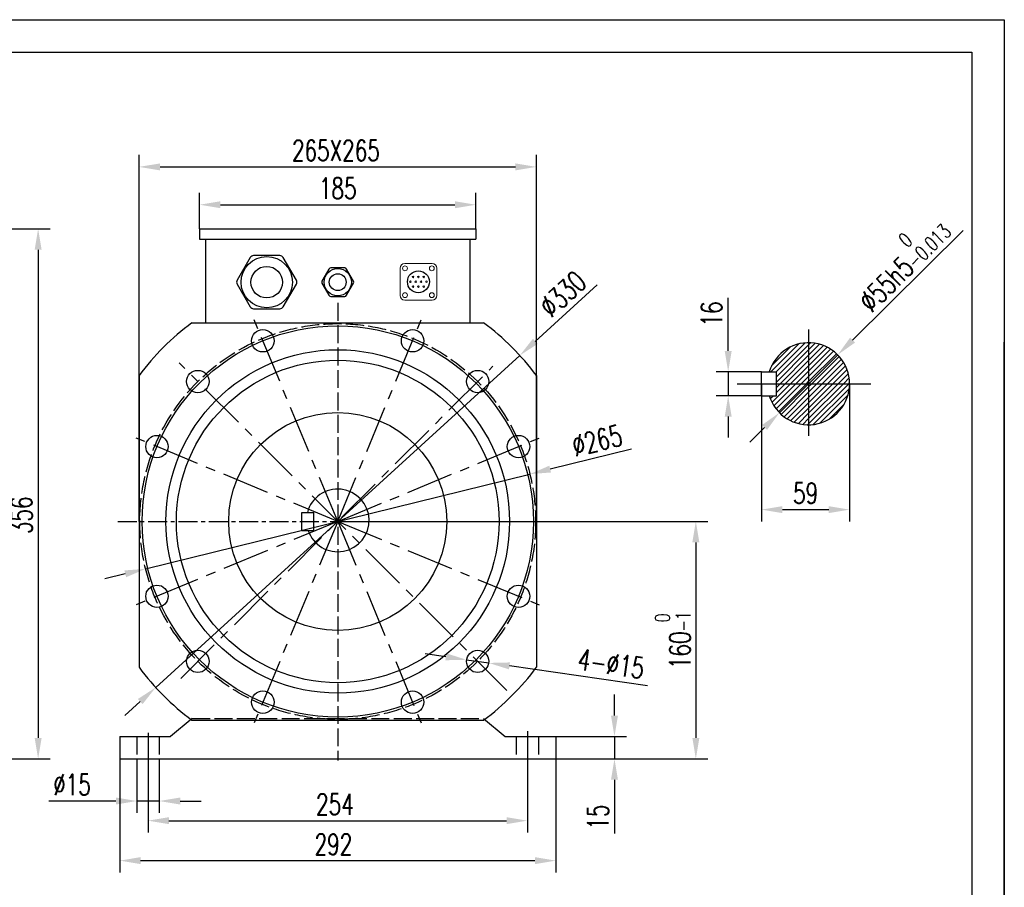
# Model space of a CAD drawing. Header units: inches. Extents: x -11650 to 8431, y -15911 to -4411.
# Tile 17 of 17: x -8306 to -7646, y -15197 to -14615. Entities that reach past the tile are written whole.
import ezdxf

# ---------------------------------------------------------------- set-up
doc = ezdxf.new("R2010")
doc.units = ezdxf.units.IN
doc.header["$MEASUREMENT"] = 0
for name, pattern in [('ACAD_ISO02W100', [15, 12, -3]), ('CENTER', [50.8, 31.75, -6.35, 6.35, -6.35]), ('CENTERX2', [20.32, 12.7, -2.54, 2.54, -2.54])]:
    doc.linetypes.add(name, pattern=pattern)
doc.layers.add('1', color=1, linetype='Continuous')
doc.layers.add('实线', color=7, linetype='Continuous', lineweight=30)
doc.styles.add('wldj', font='txt.shx', dxfattribs={"width": 0.7, "bigfont": 'INTECAD.SHX'})
doc.dimstyles.new('半径标注', dxfattribs={"dimscale": 4, "dimtxt": 3.5, "dimasz": 3.5, "dimexe": 2, "dimexo": 0, "dimgap": 1, "dimtad": 1, "dimdec": 3, "dimdsep": 46, "dimtxsty": 'wldj', "dimcen": 0.09, "dimclrd": 1, "dimclre": 1, "dimclrt": 3, "dimazin": 2, "dimtfac": 0.7, "dimtdec": 3, "dimtmove": 0, "dimatfit": 3, "dimfxl": 1, "dimtzin": 0, "dimarcsym": 0})
pattern_1 = [(45, (6515.1145, -1314.7754), (-1.76776695, 1.76776695), [])]

# ---------------------------------------------------------------- blocks, each defined once
blk = doc.blocks.new('*D65')
at = {"color": 1, "lineweight": -2}
for p, q in [((-8387.89, -14755.55), (-8285.38, -14755.55)), ((-8293.38, -14769.55), (-8293.38, -15096.55)), ((-8601.33, -15110.55), (-8285.38, -15110.55))]:
    blk.add_line(p, q, dxfattribs=at)
at = {"color": 1}
for points in [[(-8291.05, -14769.55), (-8295.71, -14769.55), (-8293.38, -14755.55)], [(-8295.71, -15096.55), (-8291.05, -15096.55), (-8293.38, -15110.55)]]:
    blk.add_solid(points, dxfattribs=at)
at = {"layer": 'Defpoints', "color": 0}
for p in [(-8387.89, -14755.55), (-8601.33, -15110.55), (-8293.38, -15110.55)]:
    blk.add_point(p, dxfattribs=at)
at = {"color": 3, "insert": (-8304.38, -14947.43), "char_height": 14, "attachment_point": 5, "rotation": 90, "style": 'wldj'}
blk.add_mtext('356', dxfattribs=at)
blk = doc.blocks.new('*D66')
at = {"color": 1, "lineweight": -2}
for p, q in [((-7674.1, -14756.62), (-7748.11, -14830.09)), ((-7797.07, -14878.71), (-7758.04, -14839.96)), ((-7807, -14888.57), (-7816.94, -14898.44))]:
    blk.add_line(p, q, dxfattribs=at)
at = {"color": 1}
for points in [[(-7749.75, -14828.44), (-7746.46, -14831.75), (-7758.04, -14839.96)], [(-7805.36, -14890.23), (-7808.65, -14886.92), (-7797.07, -14878.71)]]:
    blk.add_solid(points, dxfattribs=at)
at = {"layer": 'Defpoints', "color": 0}
for p in [(-7758.04, -14839.96), (-7797.07, -14878.71)]:
    blk.add_point(p, dxfattribs=at)
at = {"color": 3, "insert": (-7716.74, -14776.88), "char_height": 14, "attachment_point": 5, "rotation": 44.79557, "style": 'wldj'}
blk.add_mtext('%%c55h5{\\H10;\\S 0^ -0.013;}', dxfattribs=at)
blk = doc.blocks.new('*D67')
at = {"color": 1, "lineweight": -2}
for p, q in [((-7809.06, -14859.33), (-7809.06, -14951.63)), ((-7750.06, -14859.33), (-7750.06, -14951.63)), ((-7795.06, -14943.63), (-7764.06, -14943.63))]:
    blk.add_line(p, q, dxfattribs=at)
at = {"color": 1}
for points in [[(-7795.06, -14941.3), (-7795.06, -14945.96), (-7809.06, -14943.63)], [(-7764.06, -14945.96), (-7764.06, -14941.3), (-7750.06, -14943.63)]]:
    blk.add_solid(points, dxfattribs=at)
at = {"layer": 'Defpoints', "color": 0}
for p in [(-7809.06, -14859.33), (-7750.06, -14859.33), (-7750.06, -14943.63)]:
    blk.add_point(p, dxfattribs=at)
at = {"color": 3, "insert": (-7779.56, -14932.63), "char_height": 14, "attachment_point": 5, "style": 'wldj'}
blk.add_mtext('59', dxfattribs=at)
blk = doc.blocks.new('*D68')
at = {"color": 1, "lineweight": -2}
for p, q in [((-7831.36, -14837.33), (-7831.36, -14801.8)), ((-7809.06, -14851.33), (-7839.36, -14851.33)), ((-7831.36, -14851.33), (-7831.36, -14867.33)), ((-7809.06, -14867.33), (-7839.36, -14867.33)), ((-7831.36, -14881.33), (-7831.36, -14895.33))]:
    blk.add_line(p, q, dxfattribs=at)
at = {"color": 1}
for points in [[(-7833.69, -14837.33), (-7829.03, -14837.33), (-7831.36, -14851.33)], [(-7829.03, -14881.33), (-7833.69, -14881.33), (-7831.36, -14867.33)]]:
    blk.add_solid(points, dxfattribs=at)
at = {"layer": 'Defpoints', "color": 0}
for p in [(-7809.06, -14851.33), (-7831.36, -14867.33), (-7809.06, -14867.33)]:
    blk.add_point(p, dxfattribs=at)
at = {"color": 3, "insert": (-7842.36, -14812.57), "char_height": 14, "attachment_point": 5, "rotation": 90, "style": 'wldj'}
blk.add_mtext('16', dxfattribs=at)
blk = doc.blocks.new('*D72')
at = {"color": 1, "lineweight": -2}
for p, q in [((-8185.3, -14755.55), (-8185.3, -14731.42)), ((-8000.3, -14755.55), (-8000.3, -14731.42)), ((-8171.3, -14739.42), (-8014.3, -14739.42))]:
    blk.add_line(p, q, dxfattribs=at)
at = {"color": 1}
for points in [[(-8171.3, -14737.09), (-8171.3, -14741.75), (-8185.3, -14739.42)], [(-8014.3, -14741.75), (-8014.3, -14737.09), (-8000.3, -14739.42)]]:
    blk.add_solid(points, dxfattribs=at)
at = {"layer": 'Defpoints', "color": 0}
for p in [(-8000.3, -14739.42), (-8185.3, -14755.55), (-8000.3, -14755.55)]:
    blk.add_point(p, dxfattribs=at)
at = {"color": 3, "insert": (-8092.8, -14728.42), "char_height": 14, "attachment_point": 5, "style": 'wldj'}
blk.add_mtext('185', dxfattribs=at)
blk = doc.blocks.new('*D55')
at = {"color": 1, "lineweight": -2}
for p, q in [((-8225.8, -14951.55), (-8225.8, -14706.08)), ((-7959.8, -14951.55), (-7959.8, -14706.08)), ((-8211.8, -14714.08), (-7973.8, -14714.08))]:
    blk.add_line(p, q, dxfattribs=at)
at = {"color": 1}
for points in [[(-8211.8, -14711.75), (-8211.8, -14716.41), (-8225.8, -14714.08)], [(-7973.8, -14716.41), (-7973.8, -14711.75), (-7959.8, -14714.08)]]:
    blk.add_solid(points, dxfattribs=at)
at = {"layer": 'Defpoints', "color": 0}
for p in [(-7959.8, -14714.08), (-8225.8, -14951.55), (-7959.8, -14951.55)]:
    blk.add_point(p, dxfattribs=at)
at = {"color": 3, "insert": (-8094.04, -14703.08), "char_height": 14, "attachment_point": 5, "style": 'wldj'}
blk.add_mtext('265X265', dxfattribs=at)
blk = doc.blocks.new('*D73')
at = {"color": 1, "lineweight": -2}
for p, q in [((-8020.39, -15042.2), (-8034.25, -15040.21)), ((-8006.53, -15044.18), (-7991.68, -15046.31)), ((-7885.42, -15061.53), (-7977.82, -15048.29))]:
    blk.add_line(p, q, dxfattribs=at)
at = {"color": 1}
for points in [[(-8020.72, -15044.51), (-8020.06, -15039.89), (-8006.53, -15044.18)], [(-7977.49, -15045.98), (-7978.15, -15050.6), (-7991.68, -15046.31)]]:
    blk.add_solid(points, dxfattribs=at)
at = {"layer": 'Defpoints', "color": 0}
for p in [(-8006.53, -15044.18), (-7991.68, -15046.31)]:
    blk.add_point(p, dxfattribs=at)
at = {"color": 3, "insert": (-7909.76, -15046.93), "char_height": 14, "attachment_point": 5, "rotation": 351.84913, "style": 'wldj'}
blk.add_mtext('4-%%C15', dxfattribs=at)
blk = doc.blocks.new('*D74')
at = {"color": 1, "lineweight": -2}
for p, q in [((-8238.8, -15103.05), (-8238.8, -15186.72)), ((-7946.8, -15103.05), (-7946.8, -15186.72)), ((-8224.8, -15178.72), (-7960.8, -15178.72))]:
    blk.add_line(p, q, dxfattribs=at)
at = {"color": 1}
for points in [[(-8224.8, -15176.38), (-8224.8, -15181.05), (-8238.8, -15178.72)], [(-7960.8, -15181.05), (-7960.8, -15176.38), (-7946.8, -15178.72)]]:
    blk.add_solid(points, dxfattribs=at)
at = {"layer": 'Defpoints', "color": 0}
for p in [(-8238.8, -15103.05), (-7946.8, -15103.05), (-7946.8, -15178.72)]:
    blk.add_point(p, dxfattribs=at)
at = {"color": 3, "insert": (-8095.7, -15167.72), "char_height": 14, "attachment_point": 5, "style": 'wldj'}
blk.add_mtext('292', dxfattribs=at)
blk = doc.blocks.new('*D75')
at = {"color": 1, "lineweight": -2}
for p, q in [((-8219.8, -15110.55), (-8219.8, -15159.95)), ((-7965.8, -15110.55), (-7965.8, -15159.95)), ((-8205.8, -15151.95), (-7979.8, -15151.95))]:
    blk.add_line(p, q, dxfattribs=at)
at = {"color": 1}
for points in [[(-8205.8, -15149.62), (-8205.8, -15154.28), (-8219.8, -15151.95)], [(-7979.8, -15154.28), (-7979.8, -15149.62), (-7965.8, -15151.95)]]:
    blk.add_solid(points, dxfattribs=at)
at = {"layer": 'Defpoints', "color": 0}
for p in [(-8219.8, -15110.55), (-7965.8, -15110.55), (-7965.8, -15151.95)]:
    blk.add_point(p, dxfattribs=at)
at = {"color": 3, "insert": (-8094.69, -15140.95), "char_height": 14, "attachment_point": 5, "style": 'wldj'}
blk.add_mtext('254', dxfattribs=at)
blk = doc.blocks.new('*D76')
at = {"color": 1, "lineweight": -2}
for p, q in [((-8227.3, -15110.55), (-8227.3, -15146.79)), ((-8212.3, -15110.55), (-8212.3, -15146.79)), ((-8241.3, -15138.79), (-8286.16, -15138.79)), ((-8212.3, -15138.79), (-8227.3, -15138.79)), ((-8198.3, -15138.79), (-8184.3, -15138.79))]:
    blk.add_line(p, q, dxfattribs=at)
at = {"color": 1}
for points in [[(-8241.3, -15141.12), (-8241.3, -15136.45), (-8227.3, -15138.79)], [(-8198.3, -15136.45), (-8198.3, -15141.12), (-8212.3, -15138.79)]]:
    blk.add_solid(points, dxfattribs=at)
at = {"layer": 'Defpoints', "color": 0}
for p in [(-8227.3, -15110.55), (-8212.3, -15110.55), (-8227.3, -15138.79)]:
    blk.add_point(p, dxfattribs=at)
at = {"color": 3, "insert": (-8270.73, -15127.79), "char_height": 14, "attachment_point": 5, "style": 'wldj'}
blk.add_mtext('%%C15', dxfattribs=at)
blk = doc.blocks.new('*D56')
at = {"color": 1, "lineweight": -2}
for p, q in [((-8092.8, -14951.55), (-7845.03, -14951.55)), ((-7853.03, -14965.55), (-7853.03, -15096.55)), ((-7950.35, -15110.55), (-7845.03, -15110.55))]:
    blk.add_line(p, q, dxfattribs=at)
at = {"color": 1}
for points in [[(-7850.7, -14965.55), (-7855.36, -14965.55), (-7853.03, -14951.55)], [(-7855.36, -15096.55), (-7850.7, -15096.55), (-7853.03, -15110.55)]]:
    blk.add_solid(points, dxfattribs=at)
at = {"layer": 'Defpoints', "color": 0}
for p in [(-8092.8, -14951.55), (-7950.35, -15110.55), (-7853.03, -15110.55)]:
    blk.add_point(p, dxfattribs=at)
at = {"color": 3, "insert": (-7868.46, -15031.05), "char_height": 14, "attachment_point": 5, "rotation": 90, "style": 'wldj'}
blk.add_mtext('160{\\H0.7x;\\S 0^ -1;}', dxfattribs=at)
blk = doc.blocks.new('*D77')
at = {"color": 1, "lineweight": -2}
for p, q in [((-7896.12, -14903.05), (-7950.56, -14916.48)), ((-8221.44, -14983.28), (-7964.15, -14919.83)), ((-8235.04, -14986.63), (-8248.63, -14989.98))]:
    blk.add_line(p, q, dxfattribs=at)
at = {"color": 1}
for points in [[(-7951.12, -14914.21), (-7950, -14918.74), (-7964.15, -14919.83)], [(-8234.48, -14988.89), (-8235.6, -14984.36), (-8221.44, -14983.28)]]:
    blk.add_solid(points, dxfattribs=at)
at = {"layer": 'Defpoints', "color": 0}
for p in [(-7964.15, -14919.83), (-8221.44, -14983.28)]:
    blk.add_point(p, dxfattribs=at)
at = {"color": 3, "insert": (-7919.18, -14897.41), "char_height": 14, "attachment_point": 5, "rotation": 13.85244, "style": 'wldj'}
blk.add_mtext('%%c265', dxfattribs=at)
blk = doc.blocks.new('*D78')
at = {"color": 1, "lineweight": -2}
for p, q in [((-7919.13, -14793.13), (-7960.55, -14830.92)), ((-8214.7, -15062.75), (-7970.9, -14840.35)), ((-8225.04, -15072.19), (-8235.38, -15081.62))]:
    blk.add_line(p, q, dxfattribs=at)
at = {"color": 1}
for points in [[(-7962.13, -14829.19), (-7958.98, -14832.64), (-7970.9, -14840.35)], [(-8223.47, -15073.91), (-8226.61, -15070.46), (-8214.7, -15062.75)]]:
    blk.add_solid(points, dxfattribs=at)
at = {"layer": 'Defpoints', "color": 0}
for p in [(-7970.9, -14840.35), (-8214.7, -15062.75)]:
    blk.add_point(p, dxfattribs=at)
at = {"color": 3, "insert": (-7942.08, -14799.18), "char_height": 14, "attachment_point": 5, "rotation": 42.37125, "style": 'wldj'}
blk.add_mtext('%%c330', dxfattribs=at)
blk = doc.blocks.new('*D79')
at = {"color": 1, "lineweight": -2}
for p, q in [((-7907.52, -15081.55), (-7907.52, -15067.55)), ((-7953.61, -15095.55), (-7899.52, -15095.55)), ((-7907.52, -15095.55), (-7907.52, -15110.55)), ((-7953.61, -15110.55), (-7899.52, -15110.55)), ((-7907.52, -15124.55), (-7907.52, -15160.55))]:
    blk.add_line(p, q, dxfattribs=at)
at = {"color": 1}
for points in [[(-7909.85, -15081.55), (-7905.18, -15081.55), (-7907.52, -15095.55)], [(-7905.18, -15124.55), (-7909.85, -15124.55), (-7907.52, -15110.55)]]:
    blk.add_solid(points, dxfattribs=at)
at = {"layer": 'Defpoints', "color": 0}
for p in [(-7953.61, -15095.55), (-7953.61, -15110.55), (-7907.52, -15110.55)]:
    blk.add_point(p, dxfattribs=at)
at = {"color": 3, "insert": (-7918.52, -15149.55), "char_height": 14, "attachment_point": 5, "rotation": 90, "style": 'wldj'}
blk.add_mtext('15', dxfattribs=at)

msp = doc.modelspace()

# ---------------------------------------------------------------- hatches: boundary and pattern name
h = msp.add_hatch()
h.set_pattern_fill('ANSI31', color=256, scale=20, style=0)
h.set_pattern_definition(pattern_1)
h.paths.add_polyline_path([(-7777.5552, -14831.8339, 0.33017444), (-7803.8658, -14851.3339), (-7799.0552, -14851.3339), (-7799.0552, -14859.3339), (-7777.5552, -14859.3339)])
h = msp.add_hatch()
h.set_pattern_fill('ANSI31', color=256, scale=20, style=0)
h.set_pattern_definition(pattern_1)
h.paths.add_polyline_path([(-7777.5552, -14831.8339), (-7777.5552, -14859.3339), (-7750.0552, -14859.3339, 0.41421356)])
h = msp.add_hatch()
h.set_pattern_fill('ANSI31', color=256, scale=20, style=0)
h.set_pattern_definition(pattern_1)
h.paths.add_polyline_path([(-7777.5552, -14859.3339), (-7799.0552, -14859.3339), (-7799.0552, -14867.3339), (-7803.8658, -14867.3339, 0.33017444), (-7777.5552, -14886.8339)])
h = msp.add_hatch()
h.set_pattern_fill('ANSI31', color=256, scale=20, style=0)
h.set_pattern_definition(pattern_1)
h.paths.add_polyline_path([(-7750.0552, -14859.3339), (-7777.5552, -14859.3339), (-7777.5552, -14886.8339, 0.41421356)])

# ---------------------------------------------------------------- linework, layer by layer
for p, q in [((-9478.8777, -14615.4843), (-7646.4908, -14615.4843)), ((-7646.4908, -14615.4843), (-7646.4908, -15911.2436)), ((-8185.2973, -14755.5523), (-8185.2973, -14762.5523)), ((-8185.2973, -14755.5523), (-8185.2973, -14762.5523)), ((-8185.2973, -14755.5523), (-8000.2973, -14755.5523)), ((-8000.2973, -14755.5523), (-8000.2973, -14762.5523)), ((-8000.2973, -14755.5523), (-8000.2973, -14762.5523)), ((-8185.2973, -14762.5523), (-8000.2973, -14762.5523)), ((-8181.2973, -14762.5523), (-8181.2973, -14818.5523)), ((-8004.2973, -14762.5523), (-8004.2973, -14818.5523)), ((-8190.4498, -14818.5523), (-7995.1449, -14818.5523)), ((-7777.5552, -14823.0217), (-7777.5552, -14894.1929)), ((-7646.4908, -15911.2436), (-7646.4908, -14831.4442)), ((-7809.0552, -14851.3339), (-7799.0552, -14851.3339)), ((-7809.0552, -14867.3339), (-7809.0552, -14851.3339)), ((-7799.0552, -14867.3339), (-7799.0552, -14851.3339)), ((-8225.7973, -14853.8998), (-8225.7973, -15049.2047)), ((-7959.7973, -14853.8998), (-7959.7973, -15049.2047)), ((-7825.3992, -14859.3339), (-7735.8036, -14859.3339)), ((-7809.0552, -14867.3339), (-7799.0552, -14867.3339)), ((-8116.8099, -14945.5523), (-8108.8099, -14945.5523)), ((-8116.8099, -14957.5523), (-8116.8099, -14945.5523)), ((-8108.8099, -14957.5523), (-8108.8099, -14945.5523)), ((-8116.8099, -14957.5523), (-8108.8099, -14957.5523)), ((-8190.2973, -15083.5523), (-8204.7973, -15095.5523)), ((-7995.2973, -15083.5523), (-7980.7973, -15095.5523)), ((-8190.4498, -15084.5523), (-7995.1449, -15084.5523)), ((-8238.7973, -15095.5523), (-8238.7973, -15110.5523)), ((-8238.7973, -15095.5523), (-8204.7973, -15095.5523)), ((-8219.7973, -15093.1544), (-8219.7973, -15113.1221)), ((-7980.7973, -15095.5523), (-7946.7973, -15095.5523)), ((-7965.7973, -15092.1099), (-7965.7973, -15114.2229)), ((-7946.7973, -15095.5523), (-7946.7973, -15110.5523)), ((-8238.7973, -15110.5523), (-7946.7973, -15110.5523))]:
    msp.add_line(p, q)
at = {"color": 7, "linetype": 'Continuous', "lineweight": 15}
for p, q in [((-8047.8911, -14778.7698), (-8029.6719, -14778.7698)), ((-8051.0323, -14800.1302), (-8051.0323, -14781.911)), ((-8026.5307, -14800.1302), (-8026.5307, -14781.911)), ((-8047.8911, -14803.2714), (-8029.6719, -14803.2714))]:
    msp.add_line(p, q, dxfattribs=at)
at = {"color": 1, "linetype": 'ACAD_ISO02W100'}
for p, q in [((-8092.7973, -14805.1499), (-8092.7973, -15111.5523)), ((-8227.2973, -15095.5523), (-8227.2973, -15110.5523)), ((-8212.2973, -15095.5523), (-8212.2973, -15110.5523)), ((-7973.2973, -15095.5523), (-7973.2973, -15110.5523)), ((-7958.2973, -15095.5523), (-7958.2973, -15110.5523))]:
    msp.add_line(p, q, dxfattribs=at)
at = {"color": 1, "linetype": 'CENTER'}
for p, q in [((-8092.7973, -14951.5523), (-8150.7915, -14811.5419)), ((-8092.7973, -14951.5523), (-8034.8031, -14811.5419)), ((-7979.6603, -15064.6894), (-8199.0209, -14845.3287)), ((-8197.9329, -15056.6878), (-7988.8845, -14847.6394)), ((-8092.7973, -14951.5523), (-8232.8077, -14893.5581)), ((-8092.7973, -14951.5523), (-7952.787, -14893.5581)), ((-8092.7973, -14951.5523), (-8232.8077, -15009.5465)), ((-8092.7973, -14951.5523), (-8150.7915, -15091.5627)), ((-8092.7973, -14951.5523), (-8034.8031, -15091.5627)), ((-8092.7973, -14951.5523), (-7952.787, -15009.5465))]:
    msp.add_line(p, q, dxfattribs=at)
at = {"color": 1, "linetype": 'CENTERX2'}
msp.add_line((-8240.0865, -14951.5523), (-7946.3834, -14951.5523), dxfattribs=at)
at = {"color": 2, "linetype": 'ACAD_ISO02W100'}
msp.add_line((-8190.2973, -15083.5523), (-7995.2973, -15083.5523), dxfattribs=at)
at = {"color": 7, "linetype": 'Continuous', "lineweight": 15}
for centre in [(-8047.7864, -14782.0157), (-8029.7766, -14782.0157), (-8047.7864, -14800.0255), (-8029.7766, -14800.0255)]:
    msp.add_circle(centre, 1.623, dxfattribs=at)
for centre, radius in [((-8038.7815, -14791.0206), 7.3403), ((-8092.7973, -14951.5523), 131), ((-8142.9289, -14830.5241), 7.5), ((-8042.6658, -14830.5241), 7.5), ((-8092.7973, -14951.5523), 115), ((-8092.7973, -14951.5523), 108), ((-8186.489, -14857.8606), 7.5), ((-7999.1057, -14857.8606), 7.5), ((-8092.7973, -14951.5523), 73), ((-8213.8256, -14901.4207), 7.5), ((-7971.7691, -14901.4207), 7.5), ((-8213.8256, -15001.6838), 7.5), ((-7971.7691, -15001.6838), 7.5), ((-8186.489, -15045.2439), 7.5), ((-7999.1057, -15045.2439), 7.5), ((-8142.9289, -15072.5805), 7.5), ((-8042.6658, -15072.5805), 7.5)]:
    msp.add_circle(centre, radius)
at = {"color": 1, "linetype": 'ACAD_ISO02W100'}
msp.add_circle((-8092.7973, -14951.5523), 132.5, dxfattribs=at)
at = {"color": 7, "linetype": 'Continuous', "lineweight": 15}
for centre, radius, start, end in [((-8047.8911, -14781.911), 3.1412, 90, 180), ((-8029.6719, -14781.911), 3.1412, 0, 90), ((-8044.1718, -14791.0206), 0.5241, 0, 180), ((-8044.1718, -14791.0206), 0.5241, 180, 0), ((-8042.3751, -14787.8014), 0.5241, 0, 180), ((-8042.3751, -14787.8014), 0.5241, 180, 0), ((-8040.5783, -14791.0206), 0.5241, 0, 180), ((-8040.5783, -14791.0206), 0.5241, 180, 0), ((-8038.7815, -14787.8014), 0.5241, 0, 180), ((-8038.7815, -14787.8014), 0.5241, 180, 0), ((-8036.9847, -14791.0206), 0.5241, 0, 180), ((-8036.9847, -14791.0206), 0.5241, 180, 0), ((-8035.1879, -14787.8014), 0.5241, 0, 180), ((-8035.1879, -14787.8014), 0.5241, 180, 0), ((-8033.3911, -14791.0206), 0.5241, 0, 180), ((-8033.3911, -14791.0206), 0.5241, 180, 0), ((-8047.8911, -14800.1302), 3.1412, 180, 270), ((-8042.3751, -14794.2399), 0.5241, 0, 180), ((-8042.3751, -14794.2399), 0.5241, 180, 0), ((-8038.7815, -14794.2399), 0.5241, 0, 180), ((-8038.7815, -14794.2399), 0.5241, 180, 0), ((-8035.1879, -14794.2399), 0.5241, 0, 180), ((-8035.1879, -14794.2399), 0.5241, 180, 0), ((-8029.6719, -14800.1302), 3.1412, 270, 0)]:
    msp.add_arc(centre, radius, start, end, dxfattribs=at)
for centre, radius, start, end in [((-8092.7973, -14951.5523), 165, 126.2871916, 143.7128084), ((-8092.7973, -14951.5523), 165, 36.2871916, 53.7128084), ((-7777.5552, -14859.3339), 27.5, 196.9123898, 163.0876102), ((-8092.7973, -14950.8257), 21, 198.6819288, 165.4565366), ((-8092.7973, -14951.5523), 165, 216.2871916, 233.7128084), ((-8092.7973, -14951.5523), 165, 306.2871916, 323.7128084)]:
    msp.add_arc(centre, radius, start, end)
at = {"layer": '1'}
for p, q in [((-9369.807, -14637.2984), (-7668.3049, -14637.2984)), ((-7668.3049, -14637.2984), (-7668.3049, -15889.4295))]:
    msp.add_line(p, q, dxfattribs=at)
at = {"layer": '实线', "color": 0}
for p, q in [((-8131.5603, -14773.4771), (-8149.0886, -14773.4771)), ((-8151.375, -14774.7971), (-8160.1391, -14789.9771)), ((-8120.5098, -14789.9771), (-8129.274, -14774.7971)), ((-8098.6909, -14782.4971), (-8103.3652, -14790.5931)), ((-8088.1231, -14781.7931), (-8097.4716, -14781.7931)), ((-8082.2295, -14790.5931), (-8086.9037, -14782.4971)), ((-8160.1391, -14792.6171), (-8151.375, -14807.7971)), ((-8129.274, -14807.7971), (-8120.5098, -14792.6171)), ((-8103.3652, -14792.0011), (-8098.6909, -14800.0971)), ((-8086.9037, -14800.0971), (-8082.2295, -14792.0011)), ((-8097.4716, -14800.8011), (-8088.1231, -14800.8011)), ((-8149.0886, -14809.1171), (-8131.5603, -14809.1171))]:
    msp.add_line(p, q, dxfattribs=at)
for centre, radius in [((-8140.3245, -14791.2971), 17.16), ((-8140.3245, -14791.2971), 10.56), ((-8092.7973, -14791.2971), 9.152), ((-8092.7973, -14791.2971), 5.632)]:
    msp.add_circle(centre, radius, dxfattribs=at)
for centre, radius, start, end in [((-8149.0886, -14776.1171), 2.64, 90, 150), ((-8131.5603, -14776.1171), 2.64, 30, 90), ((-8097.4716, -14783.2011), 1.408, 90, 150), ((-8088.1231, -14783.2011), 1.408, 30, 90), ((-8157.8528, -14791.2971), 2.64, 150, 210), ((-8122.7961, -14791.2971), 2.64, 330, 30), ((-8102.1458, -14791.2971), 1.408, 150, 210), ((-8083.4489, -14791.2971), 1.408, 330, 30), ((-8097.4716, -14799.3931), 1.408, 210, 270), ((-8088.1231, -14799.3931), 1.408, 270, 330), ((-8149.0886, -14806.4771), 2.64, 210, 270), ((-8131.5603, -14806.4771), 2.64, 270, 330)]:
    msp.add_arc(centre, radius, start, end, dxfattribs=at)

# ---------------------------------------------------------------- dimensions: what is measured, and where the dimension line sits
dim = msp.add_linear_dim(base=(-7959.7973, -14714.079), p1=(-8225.7973, -14951.5523), p2=(-7959.7973, -14951.5523), text='265X265', dimstyle='半径标注')
dim.commit()
dim.dimension.update_dxf_attribs({"geometry": '*D55', "text_midpoint": (-8094.0377, -14714.079), "dimtype": 160})
for base, p1, p2, text, picture, middle in [((-8000.2973, -14739.421), (-8185.2973, -14755.5523), (-8000.2973, -14755.5523), '185', '*D72', (-8092.7973, -14728.421)), ((-8227.2973, -15138.7864), (-8212.2973, -15110.5523), (-8227.2973, -15110.5523), '%%C15', '*D76', (-8270.7307, -15127.7864))]:
    dim = msp.add_linear_dim(base=base, p1=p1, p2=p2, text=text, dimstyle='半径标注')
    dim.commit()
    dim.dimension.update_dxf_attribs({"geometry": picture, "text_midpoint": middle})
for p1, p2, text, picture, middle in [((-7797.0699, -14878.7098), (-7758.0405, -14839.958), '%%c55h5{\\H10;\\S 0^ -0.013;}', '*D66', (-7705.7037, -14787.9933)), ((-8006.5299, -15044.1806), (-7991.6815, -15046.3073), '4-%%C15', '*D73', (-7911.3184, -15057.8174))]:
    dim = msp.add_diameter_dim_2p(p1=p1, p2=p2, text=text, dimstyle='半径标注')
    dim.commit()
    dim.dimension.update_dxf_attribs({"geometry": picture, "text_midpoint": middle, "dimtype": 163})
dim = msp.add_linear_dim(base=(-8293.3803, -15110.5523), p1=(-8387.8892, -14755.5523), p2=(-8601.333, -15110.5523), angle=90, text='356', dimstyle='半径标注')
dim.commit()
dim.dimension.update_dxf_attribs({"geometry": '*D65', "text_midpoint": (-8293.3803, -14947.4288), "dimtype": 160})
for p1, p2, picture, middle in [((-8214.6983, -15062.751), (-7970.8964, -14840.3535), '*D78', (-7942.0841, -14799.1817)), ((-8221.4436, -14983.2757), (-7964.151, -14919.8288), '*D77', (-7919.1774, -14897.4091))]:
    dim = msp.add_diameter_dim_2p(p1=p1, p2=p2, dimstyle='半径标注')
    dim.commit()
    dim.dimension.update_dxf_attribs({"geometry": picture, "text_midpoint": middle})
dim = msp.add_linear_dim(base=(-7831.3612, -14867.3339), p1=(-7809.0552, -14851.3339), p2=(-7809.0552, -14867.3339), angle=90, dimstyle='半径标注')
dim.commit()
dim.dimension.update_dxf_attribs({"geometry": '*D68', "text_midpoint": (-7831.3612, -14812.5672), "dimtype": 160})
dim = msp.add_linear_dim(base=(-7750.0552, -14943.6291), p1=(-7809.0552, -14859.3339), p2=(-7750.0552, -14859.3339), dimstyle='半径标注')
dim.commit()
dim.dimension.update_dxf_attribs({"geometry": '*D67', "text_midpoint": (-7779.5552, -14932.6291)})
dim = msp.add_linear_dim(base=(-7853.0292, -15110.5523), p1=(-8092.7973, -14951.5523), p2=(-7950.354, -15110.5523), angle=90, text='160{\\H0.7x;\\S 0^ -1;}', dimstyle='半径标注')
dim.commit()
dim.dimension.update_dxf_attribs({"geometry": '*D56', "text_midpoint": (-7868.4625, -15031.0523)})
dim = msp.add_linear_dim(base=(-7907.5153, -15110.5523), p1=(-7953.6116, -15095.5523), p2=(-7953.6116, -15110.5523), angle=90, dimstyle='半径标注')
dim.commit()
dim.dimension.update_dxf_attribs({"geometry": '*D79', "text_midpoint": (-7918.5153, -15149.5523)})
for base, p1, p2, picture, middle in [((-7946.7973, -15178.7161), (-8238.7973, -15103.0523), (-7946.7973, -15103.0523), '*D74', (-8095.6996, -15178.7161)), ((-7965.7973, -15151.9488), (-8219.7973, -15110.5523), (-7965.7973, -15110.5523), '*D75', (-8094.6885, -15151.9488))]:
    dim = msp.add_linear_dim(base=base, p1=p1, p2=p2, dimstyle='半径标注')
    dim.commit()
    dim.dimension.update_dxf_attribs({"geometry": picture, "text_midpoint": middle, "dimtype": 160})

doc.saveas('drawing.dxf')
